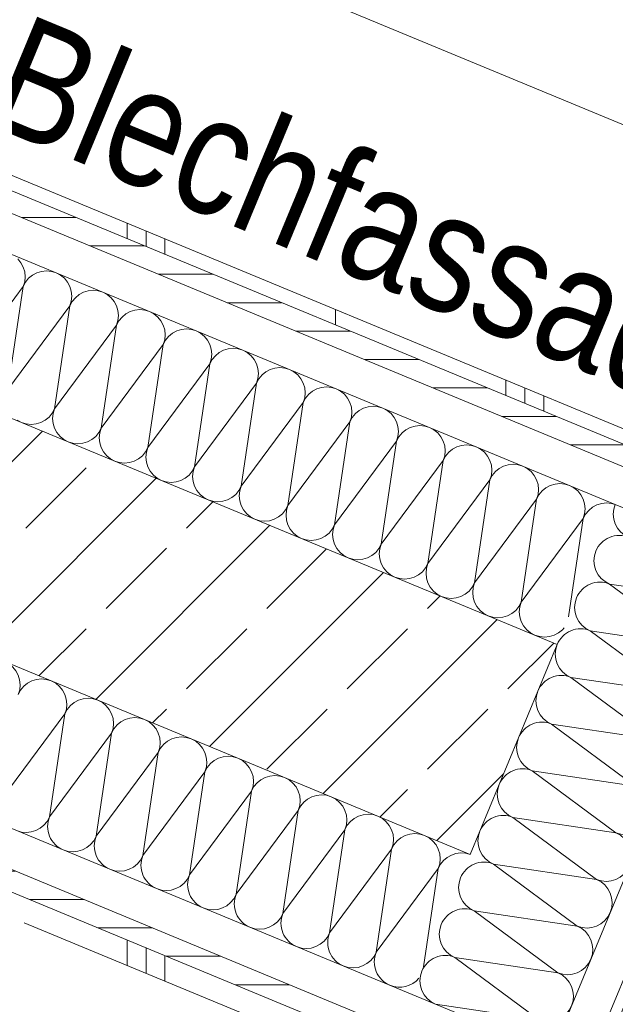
# Model space of a CAD drawing. Header units: metres. Extents: x -89 to 754, y -195 to 69.
# Tile 58 of 256: x 8.267 to 8.896, y -11.661 to -10.621. Entities that reach past the tile are written whole.
import ezdxf

# ---------------------------------------------------------------- set-up
doc = ezdxf.new("R2010")
doc.units = ezdxf.units.M
doc.header["$MEASUREMENT"] = 0
for name, color, linetype in [('10 Fassade', 7, 'Continuous'), ('95 Ausführungsplanung Bemaßung', 7, 'Continuous'), ('Neubau_10 Wand außen', 7, 'Continuous')]:
    doc.layers.add(name, color=color, linetype=linetype)
doc.styles.add('ERSTELLTER_STIL_3', font='ARIALN.TTF')
doc.dimstyles.new('ERSTELLTER_STIL__4', dxfattribs={"dimtxt": 0.15, "dimasz": 0.095143, "dimexe": 0.18, "dimexo": 0.0625, "dimgap": 0, "dimtad": 1, "dimzin": 0, "dimdsep": 46, "dimtxsty": 'ERSTELLTER_STIL_3', "dimblk": 'ARROWHEAD_6', "dimblk1": 'ARROWHEAD_6', "dimblk2": 'ARROWHEAD_6', "dimcen": 0.09, "dimse1": 1, "dimse2": 1, "dimclrd": 7, "dimclre": 7, "dimclrt": 7, "dimazin": 0, "dimtfac": 1, "dimtdec": 4, "dimtmove": 0, "dimatfit": 3, "dimfxl": 1, "dimtolj": 1, "dimtzin": 0, "dimarcsym": 0})
pattern_1 = [(90, (0.02, 0), (-0.4, 0), []), (90, (0, 0), (-0.4, 0), []), (90, (-0.02, 0), (-0.4, 0), []), (90, (0.2, 1), (-0.2, 0), [])]
pattern_2 = [(0, (0, 0), (0, 0.03), [])]

# ---------------------------------------------------------------- blocks, each defined once
blk = doc.blocks.new('*X166')
at = {"layer": 'Neubau_10 Wand außen', "color": 8, "linetype": 'Continuous', "lineweight": 9}
for p, q in [((8.2491, -11.4424), (8.3146, -11.3541)), ((8.2984, -11.4628), (8.3146, -11.3541)), ((8.2984, -11.4628), (8.3638, -11.3745)), ((8.3476, -11.4832), (8.3638, -11.3745)), ((8.3476, -11.4832), (8.4131, -11.3949)), ((8.3969, -11.5037), (8.4131, -11.3949)), ((8.3969, -11.5037), (8.4624, -11.4153)), ((8.4462, -11.5241), (8.4624, -11.4153)), ((8.4462, -11.5241), (8.5116, -11.4357)), ((8.4955, -11.5445), (8.5116, -11.4357)), ((8.4955, -11.5445), (8.5609, -11.4561)), ((8.5447, -11.5649), (8.5609, -11.4561)), ((8.5447, -11.5649), (8.6102, -11.4765)), ((8.594, -11.5853), (8.6102, -11.4765)), ((8.594, -11.5853), (8.6595, -11.497)), ((8.6433, -11.6057), (8.6595, -11.497)), ((8.6433, -11.6057), (8.7087, -11.5174)), ((8.6933, -11.6211), (8.7087, -11.5174))]:
    blk.add_line(p, q, dxfattribs=at)
for centre, start, end in [((8.2406, -11.3235), 337.5, 67.5), ((8.2899, -11.3439), 67.5, 157.5), ((8.2899, -11.3439), 337.5, 67.5), ((8.3392, -11.3643), 67.5, 157.5), ((8.3392, -11.3643), 337.5, 67.5), ((8.3885, -11.3847), 67.5, 157.5), ((8.3885, -11.3847), 337.5, 67.5), ((8.4377, -11.4051), 67.5, 157.5), ((8.4377, -11.4051), 337.5, 67.5), ((8.487, -11.4255), 67.5, 157.5), ((8.487, -11.4255), 337.5, 67.5), ((8.5363, -11.4459), 67.5, 157.5), ((8.5363, -11.4459), 337.5, 67.5), ((8.5856, -11.4663), 67.5, 157.5), ((8.5856, -11.4663), 337.5, 67.5), ((8.2737, -11.4526), 247.5, 337.5), ((8.323, -11.473), 157.5, 247.5), ((8.6348, -11.4867), 67.5, 157.5), ((8.6348, -11.4867), 337.5, 67.5), ((8.323, -11.473), 247.5, 337.5), ((8.3723, -11.4935), 157.5, 247.5), ((8.6841, -11.5072), 67.5, 157.5), ((8.6841, -11.5072), 337.5, 67.5), ((8.3723, -11.4935), 247.5, 337.5), ((8.4216, -11.5139), 157.5, 247.5), ((8.7334, -11.5276), 70.1688, 157.5), ((8.4216, -11.5139), 247.5, 337.5), ((8.4708, -11.5343), 157.5, 247.5), ((8.4708, -11.5343), 247.5, 337.5), ((8.5201, -11.5547), 157.5, 247.5), ((8.5201, -11.5547), 247.5, 337.5), ((8.5694, -11.5751), 157.5, 247.5), ((8.5694, -11.5751), 247.5, 337.5), ((8.6187, -11.5955), 157.5, 247.5), ((8.6187, -11.5955), 247.5, 337.5), ((8.6679, -11.6159), 157.5, 247.5), ((8.6679, -11.6159), 247.5, 319.9468)]:
    blk.add_arc(centre, 0.0267, start, end, dxfattribs=at)
blk = doc.blocks.new('*X167')
at = {"layer": 'Neubau_10 Wand außen', "color": 8, "linetype": 'Continuous', "lineweight": 9}
for p, q in [((8.2681, -10.8779), (8.2648, -10.8738)), ((8.2705, -10.8825), (8.2681, -10.8779)), ((8.2721, -10.8875), (8.2705, -10.8825)), ((8.2726, -10.8927), (8.2721, -10.8875)), ((8.2721, -10.8979), (8.2726, -10.8927)), ((8.2804, -10.8909), (8.2763, -10.8942)), ((8.285, -10.8885), (8.2804, -10.8909)), ((8.29, -10.8869), (8.285, -10.8885)), ((8.2952, -10.8864), (8.29, -10.8869)), ((8.3004, -10.8869), (8.2952, -10.8864)), ((8.3054, -10.8885), (8.3004, -10.8869)), ((8.31, -10.8909), (8.3054, -10.8885)), ((8.314, -10.8942), (8.31, -10.8909)), ((8.2051, -10.9912), (8.2705, -10.9029)), ((8.2544, -11.0116), (8.2705, -10.9029)), ((8.2705, -10.9029), (8.2721, -10.8979)), ((8.273, -10.8983), (8.2705, -10.9029)), ((8.2763, -10.8942), (8.273, -10.8983)), ((8.3173, -10.8983), (8.314, -10.8942)), ((8.3198, -10.9029), (8.3173, -10.8983)), ((8.3213, -10.9079), (8.3198, -10.9029)), ((8.3218, -10.9131), (8.3213, -10.9079)), ((8.3213, -10.9183), (8.3218, -10.9131)), ((8.3256, -10.9147), (8.3223, -10.9187)), ((8.3296, -10.9113), (8.3256, -10.9147)), ((8.3342, -10.9089), (8.3296, -10.9113)), ((8.3392, -10.9074), (8.3342, -10.9089)), ((8.3444, -10.9068), (8.3392, -10.9074)), ((8.3496, -10.9074), (8.3444, -10.9068)), ((8.3546, -10.9089), (8.3496, -10.9074)), ((8.3593, -10.9113), (8.3546, -10.9089)), ((8.3633, -10.9147), (8.3593, -10.9113)), ((8.3666, -10.9187), (8.3633, -10.9147)), ((8.2544, -11.0116), (8.3198, -10.9233)), ((8.3036, -11.0321), (8.3198, -10.9233)), ((8.3198, -10.9233), (8.3213, -10.9183)), ((8.3223, -10.9187), (8.3198, -10.9233)), ((8.3691, -10.9233), (8.3666, -10.9187)), ((8.3706, -10.9283), (8.3691, -10.9233)), ((8.3711, -10.9335), (8.3706, -10.9283)), ((8.3706, -10.9387), (8.3711, -10.9335)), ((8.3749, -10.9351), (8.3715, -10.9391)), ((8.3789, -10.9317), (8.3749, -10.9351)), ((8.3835, -10.9293), (8.3789, -10.9317)), ((8.3885, -10.9278), (8.3835, -10.9293)), ((8.3937, -10.9273), (8.3885, -10.9278)), ((8.3989, -10.9278), (8.3937, -10.9273)), ((8.4039, -10.9293), (8.3989, -10.9278)), ((8.4085, -10.9317), (8.4039, -10.9293)), ((8.4126, -10.9351), (8.4085, -10.9317)), ((8.4159, -10.9391), (8.4126, -10.9351)), ((8.3036, -11.0321), (8.3691, -10.9437)), ((8.3529, -11.0525), (8.3691, -10.9437)), ((8.3691, -10.9437), (8.3706, -10.9387)), ((8.3715, -10.9391), (8.3691, -10.9437)), ((8.4184, -10.9437), (8.4159, -10.9391)), ((8.4199, -10.9487), (8.4184, -10.9437)), ((8.4204, -10.9539), (8.4199, -10.9487)), ((8.4199, -10.9591), (8.4204, -10.9539)), ((8.4241, -10.9555), (8.4208, -10.9595)), ((8.4282, -10.9522), (8.4241, -10.9555)), ((8.4328, -10.9497), (8.4282, -10.9522)), ((8.4378, -10.9482), (8.4328, -10.9497)), ((8.443, -10.9477), (8.4378, -10.9482)), ((8.4482, -10.9482), (8.443, -10.9477)), ((8.4532, -10.9497), (8.4482, -10.9482)), ((8.4578, -10.9522), (8.4532, -10.9497)), ((8.4618, -10.9555), (8.4578, -10.9522)), ((8.4652, -10.9595), (8.4618, -10.9555)), ((8.3529, -11.0525), (8.4184, -10.9641)), ((8.4022, -11.0729), (8.4184, -10.9641)), ((8.4184, -10.9641), (8.4199, -10.9591)), ((8.4208, -10.9595), (8.4184, -10.9641)), ((8.4676, -10.9641), (8.4652, -10.9595)), ((8.4691, -10.9691), (8.4676, -10.9641)), ((8.4697, -10.9743), (8.4691, -10.9691)), ((8.4691, -10.9795), (8.4697, -10.9743)), ((8.4734, -10.9759), (8.4701, -10.9799)), ((8.4774, -10.9726), (8.4734, -10.9759)), ((8.4821, -10.9701), (8.4774, -10.9726)), ((8.4871, -10.9686), (8.4821, -10.9701)), ((8.4923, -10.9681), (8.4871, -10.9686)), ((8.4975, -10.9686), (8.4923, -10.9681)), ((8.5025, -10.9701), (8.4975, -10.9686)), ((8.5071, -10.9726), (8.5025, -10.9701)), ((8.5111, -10.9759), (8.5071, -10.9726)), ((8.5144, -10.9799), (8.5111, -10.9759)), ((8.4022, -11.0729), (8.4676, -10.9845)), ((8.4514, -11.0933), (8.4676, -10.9845)), ((8.4676, -10.9845), (8.4691, -10.9795)), ((8.4701, -10.9799), (8.4676, -10.9845)), ((8.5169, -10.9845), (8.5144, -10.9799)), ((8.5184, -10.9895), (8.5169, -10.9845)), ((8.5189, -10.9947), (8.5184, -10.9895)), ((8.5184, -10.9999), (8.5189, -10.9947)), ((8.5227, -10.9963), (8.5194, -11.0003)), ((8.5267, -10.993), (8.5227, -10.9963)), ((8.5313, -10.9905), (8.5267, -10.993)), ((8.5363, -10.989), (8.5313, -10.9905)), ((8.5415, -10.9885), (8.5363, -10.989)), ((8.5467, -10.989), (8.5415, -10.9885)), ((8.5517, -10.9905), (8.5467, -10.989)), ((8.5564, -10.993), (8.5517, -10.9905)), ((8.5604, -10.9963), (8.5564, -10.993)), ((8.5637, -11.0003), (8.5604, -10.9963)), ((8.4514, -11.0933), (8.5169, -11.0049)), ((8.5007, -11.1137), (8.5169, -11.0049)), ((8.5169, -11.0049), (8.5184, -10.9999)), ((8.5194, -11.0003), (8.5169, -11.0049)), ((8.5662, -11.0049), (8.5637, -11.0003)), ((8.5677, -11.0099), (8.5662, -11.0049)), ((8.5682, -11.0151), (8.5677, -11.0099)), ((8.5677, -11.0203), (8.5682, -11.0151)), ((8.572, -11.0167), (8.5686, -11.0207)), ((8.576, -11.0134), (8.572, -11.0167)), ((8.5806, -11.0109), (8.576, -11.0134)), ((8.5856, -11.0094), (8.5806, -11.0109)), ((8.5908, -11.0089), (8.5856, -11.0094)), ((8.596, -11.0094), (8.5908, -11.0089)), ((8.601, -11.0109), (8.596, -11.0094)), ((8.6056, -11.0134), (8.601, -11.0109)), ((8.6097, -11.0167), (8.6056, -11.0134)), ((8.613, -11.0207), (8.6097, -11.0167)), ((8.5007, -11.1137), (8.5662, -11.0254)), ((8.55, -11.1341), (8.5662, -11.0254)), ((8.5662, -11.0254), (8.5677, -11.0203)), ((8.5686, -11.0207), (8.5662, -11.0254)), ((8.6154, -11.0254), (8.613, -11.0207)), ((8.617, -11.0304), (8.6154, -11.0254)), ((8.2978, -11.0407), (8.3012, -11.0367)), ((8.3012, -11.0367), (8.3036, -11.0321)), ((8.3021, -11.0371), (8.3016, -11.0423)), ((8.3036, -11.0321), (8.3021, -11.0371)), ((8.6175, -11.0356), (8.617, -11.0304)), ((8.617, -11.0408), (8.6175, -11.0356)), ((8.6212, -11.0371), (8.6179, -11.0412)), ((8.6253, -11.0338), (8.6212, -11.0371)), ((8.6299, -11.0313), (8.6253, -11.0338)), ((8.6349, -11.0298), (8.6299, -11.0313)), ((8.6401, -11.0293), (8.6349, -11.0298)), ((8.6453, -11.0298), (8.6401, -11.0293)), ((8.6503, -11.0313), (8.6453, -11.0298)), ((8.6549, -11.0338), (8.6503, -11.0313)), ((8.6589, -11.0371), (8.6549, -11.0338)), ((8.6623, -11.0412), (8.6589, -11.0371)), ((8.2642, -11.044), (8.2688, -11.0465)), ((8.2688, -11.0465), (8.2738, -11.048)), ((8.2738, -11.048), (8.279, -11.0485)), ((8.279, -11.0485), (8.2842, -11.048)), ((8.2842, -11.048), (8.2892, -11.0465)), ((8.2892, -11.0465), (8.2938, -11.044)), ((8.2938, -11.044), (8.2978, -11.0407)), ((8.3016, -11.0423), (8.3021, -11.0475)), ((8.3021, -11.0475), (8.3036, -11.0525)), ((8.55, -11.1341), (8.6154, -11.0458)), ((8.5993, -11.1545), (8.6154, -11.0458)), ((8.6154, -11.0458), (8.617, -11.0408)), ((8.6179, -11.0412), (8.6154, -11.0458)), ((8.6647, -11.0458), (8.6623, -11.0412)), ((8.6662, -11.0508), (8.6647, -11.0458)), ((8.6894, -11.0497), (8.6842, -11.0502)), ((8.6946, -11.0502), (8.6894, -11.0497)), ((8.3036, -11.0525), (8.3061, -11.0571)), ((8.3061, -11.0571), (8.3094, -11.0611)), ((8.3471, -11.0611), (8.3504, -11.0571)), ((8.3504, -11.0571), (8.3529, -11.0525)), ((8.3514, -11.0575), (8.3509, -11.0627)), ((8.3529, -11.0525), (8.3514, -11.0575)), ((8.6668, -11.056), (8.6662, -11.0508)), ((8.6662, -11.0612), (8.6668, -11.056)), ((8.6705, -11.0575), (8.6672, -11.0616)), ((8.6745, -11.0542), (8.6705, -11.0575)), ((8.6792, -11.0517), (8.6745, -11.0542)), ((8.6842, -11.0502), (8.6792, -11.0517)), ((8.6996, -11.0517), (8.6946, -11.0502)), ((8.7042, -11.0542), (8.6996, -11.0517)), ((8.7082, -11.0575), (8.7042, -11.0542)), ((8.7115, -11.0616), (8.7082, -11.0575)), ((8.3094, -11.0611), (8.3134, -11.0644)), ((8.3134, -11.0644), (8.3181, -11.0669)), ((8.3181, -11.0669), (8.3231, -11.0684)), ((8.3231, -11.0684), (8.3283, -11.0689)), ((8.3283, -11.0689), (8.3335, -11.0684)), ((8.3335, -11.0684), (8.3385, -11.0669)), ((8.3385, -11.0669), (8.3431, -11.0644)), ((8.3431, -11.0644), (8.3471, -11.0611)), ((8.3509, -11.0627), (8.3514, -11.0679)), ((8.3514, -11.0679), (8.3529, -11.0729)), ((8.5993, -11.1545), (8.6647, -11.0662)), ((8.6485, -11.1749), (8.6647, -11.0662)), ((8.6647, -11.0662), (8.6662, -11.0612)), ((8.6672, -11.0616), (8.6647, -11.0662)), ((8.714, -11.0662), (8.7115, -11.0616)), ((8.7155, -11.0712), (8.714, -11.0662)), ((8.7334, -11.0706), (8.7284, -11.0721)), ((8.7386, -11.0701), (8.7334, -11.0706)), ((8.7438, -11.0706), (8.7386, -11.0701)), ((8.7488, -11.0721), (8.7438, -11.0706)), ((8.3529, -11.0729), (8.3554, -11.0775)), ((8.3554, -11.0775), (8.3587, -11.0815)), ((8.3964, -11.0815), (8.3997, -11.0775)), ((8.3997, -11.0775), (8.4022, -11.0729)), ((8.4007, -11.0779), (8.4001, -11.0831)), ((8.4022, -11.0729), (8.4007, -11.0779)), ((8.716, -11.0764), (8.7155, -11.0712)), ((8.7155, -11.0816), (8.716, -11.0764)), ((8.7198, -11.0779), (8.7165, -11.082)), ((8.7238, -11.0746), (8.7198, -11.0779)), ((8.7284, -11.0721), (8.7238, -11.0746)), ((8.7534, -11.0746), (8.7488, -11.0721)), ((8.7575, -11.0779), (8.7534, -11.0746)), ((8.7608, -11.082), (8.7575, -11.0779)), ((8.3587, -11.0815), (8.3627, -11.0848)), ((8.3627, -11.0848), (8.3673, -11.0873)), ((8.3673, -11.0873), (8.3723, -11.0888)), ((8.3723, -11.0888), (8.3775, -11.0893)), ((8.3775, -11.0893), (8.3827, -11.0888)), ((8.3827, -11.0888), (8.3877, -11.0873)), ((8.3877, -11.0873), (8.3924, -11.0848)), ((8.3924, -11.0848), (8.3964, -11.0815)), ((8.4001, -11.0831), (8.4007, -11.0883)), ((8.4007, -11.0883), (8.4022, -11.0933)), ((8.6485, -11.1749), (8.714, -11.0866)), ((8.6978, -11.1953), (8.714, -11.0866)), ((8.714, -11.0866), (8.7155, -11.0816)), ((8.7165, -11.082), (8.714, -11.0866)), ((8.7633, -11.0866), (8.7608, -11.082)), ((8.7648, -11.0916), (8.7633, -11.0866)), ((8.7653, -11.0968), (8.7648, -11.0916)), ((8.7827, -11.091), (8.7777, -11.0926)), ((8.7879, -11.0905), (8.7827, -11.091)), ((8.7931, -11.091), (8.7879, -11.0905)), ((8.7981, -11.0926), (8.7931, -11.091)), ((8.4022, -11.0933), (8.4046, -11.0979)), ((8.4046, -11.0979), (8.408, -11.1019)), ((8.408, -11.1019), (8.412, -11.1053)), ((8.4416, -11.1053), (8.4457, -11.1019)), ((8.4457, -11.1019), (8.449, -11.0979)), ((8.449, -11.0979), (8.4514, -11.0933)), ((8.4499, -11.0983), (8.4494, -11.1035)), ((8.4514, -11.0933), (8.4499, -11.0983)), ((8.7633, -11.107), (8.7648, -11.102)), ((8.7648, -11.102), (8.7653, -11.0968)), ((8.7691, -11.0983), (8.7657, -11.1024)), ((8.7731, -11.095), (8.7691, -11.0983)), ((8.7777, -11.0926), (8.7731, -11.095)), ((8.8027, -11.095), (8.7981, -11.0926)), ((8.8068, -11.0983), (8.8027, -11.095)), ((8.8101, -11.1024), (8.8068, -11.0983)), ((8.412, -11.1053), (8.4166, -11.1077)), ((8.4166, -11.1077), (8.4216, -11.1092)), ((8.4216, -11.1092), (8.4268, -11.1097)), ((8.4268, -11.1097), (8.432, -11.1092)), ((8.432, -11.1092), (8.437, -11.1077)), ((8.437, -11.1077), (8.4416, -11.1053)), ((8.4494, -11.1035), (8.4499, -11.1087)), ((8.4499, -11.1087), (8.4514, -11.1137)), ((8.6978, -11.1953), (8.7633, -11.107)), ((8.7471, -11.2157), (8.7633, -11.107)), ((8.7657, -11.1024), (8.7633, -11.107)), ((8.8125, -11.107), (8.8101, -11.1024)), ((8.8141, -11.112), (8.8125, -11.107)), ((8.8146, -11.1172), (8.8141, -11.112)), ((8.832, -11.1115), (8.827, -11.113)), ((8.8372, -11.1109), (8.832, -11.1115)), ((8.8424, -11.1115), (8.8372, -11.1109)), ((8.8474, -11.113), (8.8424, -11.1115)), ((8.4514, -11.1137), (8.4539, -11.1183)), ((8.4539, -11.1183), (8.4572, -11.1223)), ((8.4572, -11.1223), (8.4613, -11.1257)), ((8.4909, -11.1257), (8.4949, -11.1223)), ((8.4949, -11.1223), (8.4983, -11.1183)), ((8.4983, -11.1183), (8.5007, -11.1137)), ((8.4992, -11.1187), (8.4987, -11.1239)), ((8.5007, -11.1137), (8.4992, -11.1187)), ((8.8125, -11.1274), (8.8141, -11.1224)), ((8.815, -11.1228), (8.8125, -11.1274)), ((8.8141, -11.1224), (8.8146, -11.1172)), ((8.8183, -11.1187), (8.815, -11.1228)), ((8.8224, -11.1154), (8.8183, -11.1187)), ((8.827, -11.113), (8.8224, -11.1154)), ((8.852, -11.1154), (8.8474, -11.113)), ((8.856, -11.1187), (8.852, -11.1154)), ((8.8594, -11.1228), (8.856, -11.1187)), ((8.8618, -11.1274), (8.8594, -11.1228)), ((8.4613, -11.1257), (8.4659, -11.1281)), ((8.4659, -11.1281), (8.4709, -11.1296)), ((8.4709, -11.1296), (8.4761, -11.1302)), ((8.4761, -11.1302), (8.4813, -11.1296)), ((8.4813, -11.1296), (8.4863, -11.1281)), ((8.4863, -11.1281), (8.4909, -11.1257)), ((8.4987, -11.1239), (8.4992, -11.1291)), ((8.4992, -11.1291), (8.5007, -11.1341)), ((8.7471, -11.2157), (8.8125, -11.1274)), ((8.7964, -11.2362), (8.8125, -11.1274)), ((8.8633, -11.1324), (8.8618, -11.1274)), ((8.8638, -11.1376), (8.8633, -11.1324)), ((8.8813, -11.1319), (8.8762, -11.1334)), ((8.8865, -11.1313), (8.8813, -11.1319)), ((8.8917, -11.1319), (8.8865, -11.1313)), ((8.8955, -11.133), (8.8917, -11.1319)), ((8.5007, -11.1341), (8.5032, -11.1387)), ((8.5032, -11.1387), (8.5065, -11.1428)), ((8.5065, -11.1428), (8.5105, -11.1461)), ((8.5402, -11.1461), (8.5442, -11.1428)), ((8.5442, -11.1428), (8.5475, -11.1387)), ((8.5475, -11.1387), (8.55, -11.1341)), ((8.5485, -11.1391), (8.548, -11.1443)), ((8.55, -11.1341), (8.5485, -11.1391)), ((8.8618, -11.1478), (8.8633, -11.1428)), ((8.8643, -11.1432), (8.8618, -11.1478)), ((8.8633, -11.1428), (8.8638, -11.1376)), ((8.8676, -11.1392), (8.8643, -11.1432)), ((8.8716, -11.1358), (8.8676, -11.1392)), ((8.8762, -11.1334), (8.8716, -11.1358)), ((8.5105, -11.1461), (8.5152, -11.1485)), ((8.5152, -11.1485), (8.5202, -11.1501)), ((8.5202, -11.1501), (8.5254, -11.1506)), ((8.5254, -11.1506), (8.5306, -11.1501)), ((8.5306, -11.1501), (8.5356, -11.1485)), ((8.5356, -11.1485), (8.5402, -11.1461)), ((8.548, -11.1443), (8.5485, -11.1495)), ((8.5485, -11.1495), (8.55, -11.1545)), ((8.7964, -11.2362), (8.8618, -11.1478)), ((8.8464, -11.2515), (8.8618, -11.1478)), ((8.55, -11.1545), (8.5525, -11.1591)), ((8.5525, -11.1591), (8.5558, -11.1632)), ((8.5558, -11.1632), (8.5598, -11.1665)), ((8.5894, -11.1665), (8.5935, -11.1632)), ((8.5935, -11.1632), (8.5968, -11.1591)), ((8.5968, -11.1591), (8.5993, -11.1545)), ((8.5977, -11.1595), (8.5972, -11.1647)), ((8.5993, -11.1545), (8.5977, -11.1595)), ((8.5598, -11.1665), (8.5644, -11.1689)), ((8.5644, -11.1689), (8.5694, -11.1705)), ((8.5694, -11.1705), (8.5746, -11.171)), ((8.5746, -11.171), (8.5798, -11.1705)), ((8.5798, -11.1705), (8.5848, -11.1689)), ((8.5848, -11.1689), (8.5894, -11.1665)), ((8.5972, -11.1647), (8.5977, -11.1699)), ((8.5977, -11.1699), (8.5993, -11.1749)), ((8.5993, -11.1749), (8.6017, -11.1795)), ((8.6017, -11.1795), (8.605, -11.1836)), ((8.605, -11.1836), (8.6091, -11.1869)), ((8.6387, -11.1869), (8.6428, -11.1836)), ((8.6428, -11.1836), (8.6461, -11.1795)), ((8.6461, -11.1795), (8.6485, -11.1749)), ((8.647, -11.1799), (8.6465, -11.1851)), ((8.6465, -11.1851), (8.647, -11.1903)), ((8.6485, -11.1749), (8.647, -11.1799)), ((8.6091, -11.1869), (8.6137, -11.1894)), ((8.6137, -11.1894), (8.6187, -11.1909)), ((8.6187, -11.1909), (8.6239, -11.1914)), ((8.6239, -11.1914), (8.6291, -11.1909)), ((8.6291, -11.1909), (8.6341, -11.1894)), ((8.6341, -11.1894), (8.6387, -11.1869)), ((8.647, -11.1903), (8.6485, -11.1953)), ((8.6485, -11.1953), (8.651, -11.1999)), ((8.6953, -11.1999), (8.6978, -11.1953)), ((8.6978, -11.1953), (8.6963, -11.2003)), ((8.651, -11.1999), (8.6543, -11.204)), ((8.6543, -11.204), (8.6584, -11.2073)), ((8.688, -11.2073), (8.692, -11.204)), ((8.692, -11.204), (8.6953, -11.1999)), ((8.6963, -11.2003), (8.6958, -11.2055)), ((8.6958, -11.2055), (8.6963, -11.2107)), ((8.6584, -11.2073), (8.663, -11.2098)), ((8.663, -11.2098), (8.668, -11.2113)), ((8.668, -11.2113), (8.6732, -11.2118)), ((8.6732, -11.2118), (8.6784, -11.2113)), ((8.6784, -11.2113), (8.6834, -11.2098)), ((8.6834, -11.2098), (8.688, -11.2073)), ((8.6963, -11.2107), (8.6978, -11.2157)), ((8.6978, -11.2157), (8.7003, -11.2204)), ((8.7446, -11.2204), (8.7471, -11.2157)), ((8.7471, -11.2157), (8.7456, -11.2207)), ((8.7003, -11.2204), (8.7036, -11.2244)), ((8.7036, -11.2244), (8.7076, -11.2277)), ((8.7373, -11.2277), (8.7413, -11.2244)), ((8.7413, -11.2244), (8.7446, -11.2204)), ((8.7456, -11.2207), (8.7451, -11.2259)), ((8.7451, -11.2259), (8.7456, -11.2312)), ((8.7076, -11.2277), (8.7122, -11.2302)), ((8.7122, -11.2302), (8.7172, -11.2317)), ((8.7172, -11.2317), (8.7224, -11.2322)), ((8.7224, -11.2322), (8.7277, -11.2317)), ((8.7277, -11.2317), (8.7327, -11.2302)), ((8.7327, -11.2302), (8.7373, -11.2277)), ((8.7456, -11.2312), (8.7471, -11.2362)), ((8.7471, -11.2362), (8.7496, -11.2408)), ((8.7939, -11.2408), (8.7964, -11.2362)), ((8.7964, -11.2362), (8.7948, -11.2412)), ((8.7496, -11.2408), (8.7529, -11.2448)), ((8.7529, -11.2448), (8.7569, -11.2481)), ((8.7865, -11.2481), (8.7906, -11.2448)), ((8.7906, -11.2448), (8.7939, -11.2408)), ((8.7948, -11.2412), (8.7943, -11.2464)), ((8.7943, -11.2464), (8.7948, -11.2516)), ((8.7569, -11.2481), (8.7615, -11.2506)), ((8.7615, -11.2506), (8.7665, -11.2521)), ((8.7665, -11.2521), (8.7717, -11.2526)), ((8.7717, -11.2526), (8.7769, -11.2521)), ((8.7769, -11.2521), (8.7819, -11.2506)), ((8.7819, -11.2506), (8.7865, -11.2481)), ((8.7948, -11.2516), (8.7964, -11.2566)), ((8.7964, -11.2566), (8.7988, -11.2612)), ((8.7988, -11.2612), (8.8021, -11.2652)), ((8.8021, -11.2652), (8.8062, -11.2685)), ((8.8358, -11.2685), (8.8399, -11.2652)), ((8.8399, -11.2652), (8.8416, -11.2631)), ((8.8062, -11.2685), (8.8108, -11.271)), ((8.8108, -11.271), (8.8158, -11.2725)), ((8.8158, -11.2725), (8.821, -11.273)), ((8.821, -11.273), (8.8262, -11.2725)), ((8.8262, -11.2725), (8.8312, -11.271)), ((8.8312, -11.271), (8.8358, -11.2685))]:
    blk.add_line(p, q, dxfattribs=at)
blk = doc.blocks.new('*X169')
at = {"layer": 'Neubau_10 Wand außen', "color": 8, "linetype": 'Continuous', "lineweight": 9}
for p, q in [((0.077, -0.1137), (0.1037, -0.2203)), ((0.1303, -0.1137), (0.1037, -0.2203)), ((0.1303, -0.1137), (0.157, -0.2203)), ((0.1837, -0.1137), (0.157, -0.2203)), ((0.1837, -0.1137), (0.2103, -0.2203)), ((0.237, -0.1137), (0.2103, -0.2203)), ((0.237, -0.1137), (0.2637, -0.2203)), ((0.2903, -0.1137), (0.2637, -0.2203)), ((0.2903, -0.1137), (0.317, -0.2203)), ((0.3437, -0.1137), (0.317, -0.2203)), ((0.3437, -0.1137), (0.3703, -0.2203)), ((0.397, -0.1137), (0.3703, -0.2203)), ((0.397, -0.1137), (0.4237, -0.2203)), ((0.4503, -0.1137), (0.4237, -0.2203)), ((0.4503, -0.1137), (0.477, -0.2203)), ((0.5037, -0.1137), (0.477, -0.2203)), ((0.5037, -0.1137), (0.5303, -0.2203)), ((0.557, -0.1137), (0.5303, -0.2203)), ((0.557, -0.1137), (0.5837, -0.2203)), ((0.6103, -0.1137), (0.5837, -0.2203)), ((0.6103, -0.1137), (0.637, -0.2203))]:
    blk.add_line(p, q, dxfattribs=at)
for centre, start, end in [((0.1037, -0.1137), 90, 180), ((0.1037, -0.1137), 0, 90), ((0.157, -0.1137), 90, 180), ((0.157, -0.1137), 0, 90), ((0.2103, -0.1137), 90, 180), ((0.2103, -0.1137), 0, 90), ((0.2637, -0.1137), 90, 180), ((0.2637, -0.1137), 0, 90), ((0.317, -0.1137), 90, 180), ((0.317, -0.1137), 0, 90), ((0.3703, -0.1137), 90, 180), ((0.3703, -0.1137), 0, 90), ((0.4237, -0.1137), 90, 180), ((0.4237, -0.1137), 0, 90), ((0.477, -0.1137), 90, 180), ((0.477, -0.1137), 0, 90), ((0.5303, -0.1137), 90, 180), ((0.5303, -0.1137), 0, 90), ((0.5837, -0.1137), 90, 180), ((0.5837, -0.1137), 0, 90), ((0.637, -0.1137), 90, 180), ((0.077, -0.2203), 270, 0), ((0.1303, -0.2203), 180, 270), ((0.1303, -0.2203), 270, 0), ((0.1837, -0.2203), 180, 270), ((0.1837, -0.2203), 270, 0), ((0.237, -0.2203), 180, 270), ((0.237, -0.2203), 270, 0), ((0.2903, -0.2203), 180, 270), ((0.2903, -0.2203), 270, 0), ((0.3437, -0.2203), 180, 270), ((0.3437, -0.2203), 270, 0), ((0.397, -0.2203), 180, 270), ((0.397, -0.2203), 270, 0), ((0.4503, -0.2203), 180, 270), ((0.4503, -0.2203), 270, 0), ((0.5037, -0.2203), 180, 270), ((0.5037, -0.2203), 270, 0), ((0.557, -0.2203), 180, 270), ((0.557, -0.2203), 270, 0), ((0.6103, -0.2203), 180, 270), ((0.6103, -0.2203), 270, 0)]:
    blk.add_arc(centre, 0.0267, start, end, dxfattribs=at)
blk = doc.blocks.new('Wandabschluss 02 27_2')
at = {"layer": 'Neubau_10 Wand außen', "linetype": 'Continuous', "lineweight": 0, "true_color": 0x000000}
h = blk.add_hatch(dxfattribs=at)
h.set_pattern_fill('Metall_Zinkblech_0001', color=18, style=0, pattern_type=2)
h.set_pattern_definition(pattern_1)
h.paths.add_polyline_path([(0.015, -0.025), (0.724, -0.025), (0.724, 0), (0.015, 0)])
h = blk.add_hatch(dxfattribs=at)
h.set_pattern_fill('Holzwerkstoff_Sperrholz__D2', color=18, style=0, pattern_type=2)
h.set_pattern_definition(pattern_2)
h.paths.add_polyline_path([(0.037, -0.047), (0.699, -0.047), (0.699, -0.025), (0.037, -0.025)])
at = {"layer": 'Neubau_10 Wand außen', "color": 7, "linetype": 'Continuous', "lineweight": 13}
for p, q in [((0.724, 0), (0.015, 0)), ((0.724, 0), (0.724, -0.025)), ((0.037, -0.025), (0.015, -0.025)), ((0.699, -0.025), (0.037, -0.025)), ((0.699, -0.025), (0.699, -0.047)), ((0.077, -0.047), (0.037, -0.047)), ((0.677, -0.047), (0.077, -0.047)), ((0.677, -0.047), (0.677, -0.087)), ((0.637, -0.087), (0.077, -0.087)), ((0.077, -0.087), (0.077, -0.247)), ((0.637, -0.087), (0.637, -0.247)), ((0.237, -0.247), (0.477, -0.247))]:
    blk.add_line(p, q, dxfattribs=at)
blk.add_blockref('*X169', (0, 0), dxfattribs=at)
blk = doc.blocks.new('*D698')
at = {"layer": '95 Ausführungsplanung Bemaßung', "color": 7, "linetype": 'Continuous', "lineweight": 9}
for p, q in [((-8.1158, -6.9947), (-8.0439, -6.8212)), ((-8.1492, -6.8792), (-8.0798, -6.908)), ((-8.0144, -6.8809), (-8.1453, -6.9351)), ((-8.0798, -6.908), (8.1315, -13.6229)), ((8.0955, -13.7097), (8.1674, -13.5362)), ((8.066, -13.65), (8.1969, -13.5958)), ((8.1315, -13.6229), (8.2009, -13.6517))]:
    blk.add_line(p, q, dxfattribs=at)
at = {"layer": '95 Ausführungsplanung Bemaßung', "color": 7, "lineweight": 9, "insert": (-0.2063, -10.1746), "char_height": 0.15, "attachment_point": 7, "rotation": 337.5, "style": 'ERSTELLTER_STIL_3'}
blk.add_mtext('\\A1;{\\pql;\\fArial Narrow|b0|i0|c0|p0;\\W1.000000;17,54\\fArial Narrow|b0|i0|c0|p0;\\W1.000000;\\A1{\\H.66x;\\S5^  ;}}', dxfattribs=at)
blk = doc.blocks.new('ARROWHEAD_6')
at = {"color": 0, "linetype": 'Continuous', "lineweight": 0}
for p, q in [((-0.5, -0.5), (0.5, 0.5)), ((0, 0), (-1, 0))]:
    blk.add_line(p, q, dxfattribs=at)
blk = doc.blocks.new('*D716')
at = {"layer": '95 Ausführungsplanung Bemaßung', "color": 7, "linetype": 'Continuous', "lineweight": 9}
for p, q in [((5.3565, -11.6076), (6.2896, -11.9941)), ((6.2537, -12.0808), (6.3255, -11.9073)), ((6.355, -11.967), (6.2242, -12.0212)), ((6.2896, -11.9941), (8.4376, -12.8838)), ((8.4017, -12.9706), (8.4735, -12.7971)), ((8.3722, -12.9109), (8.503, -12.8567)), ((8.4376, -12.8838), (8.507, -12.9126))]:
    blk.add_line(p, q, dxfattribs=at)
at = {"layer": '95 Ausführungsplanung Bemaßung', "color": 7, "lineweight": 9, "insert": (7.1761, -12.3666), "char_height": 0.15, "attachment_point": 7, "rotation": 337.5, "style": 'ERSTELLTER_STIL_3'}
blk.add_mtext('\\A1;{\\pql;\\fArial Narrow|b0|i0|c0|p0;\\W1.000000;2,32\\fArial Narrow|b0|i0|c0|p0;\\W1.000000;\\A1{\\H.66x;\\S5^  ;}}', dxfattribs=at)
blk = doc.blocks.new('*D718')
at = {"layer": '95 Ausführungsplanung Bemaßung', "color": 7, "linetype": 'Continuous', "lineweight": 9}
for p, q in [((-7.9268, -6.5384), (-7.6986, -6.6329)), ((-7.7345, -6.7197), (-7.6626, -6.5462)), ((-7.6331, -6.6058), (-7.764, -6.66)), ((-7.6986, -6.6329), (8.0563, -13.1588)), ((8.1218, -13.1317), (7.9909, -13.1859))]:
    blk.add_line(p, q, dxfattribs=at)
at = {"layer": '95 Ausführungsplanung Bemaßung', "color": 7, "lineweight": 9, "char_height": 0.15, "attachment_point": 7, "rotation": 337.5, "style": 'ERSTELLTER_STIL_3'}
for s, insert in [('\\A1;{\\pql;\\fArial Narrow|b0|i0|c0|p0;\\W1.000000;17,05\\fArial Narrow|b0|i0|c0|p0;\\W1.000000;\\A1{\\H.66x;\\S5^  ;}}', (-0.0532, -9.8051)), ('\\A1;{\\pql;\\fArial Narrow|b0|i0|c0|p0;\\W1.000000;24\\fArial Narrow|b0|i0|c0|p0;\\W1.000000;\\A1{\\H.66x;\\S5^  ;}}', (7.7817, -13.0198))]:
    blk.add_mtext(s, dxfattribs=dict(at, insert=insert))
blk = doc.blocks.new('*D719')
at = {"layer": '95 Ausführungsplanung Bemaßung', "color": 7, "linetype": 'Continuous', "lineweight": 9}
for p, q in [((-7.6986, -6.6329), (8.0563, -13.1588)), ((8.0204, -13.2456), (8.0923, -13.0721)), ((8.1218, -13.1317), (7.9909, -13.1859)), ((8.0563, -13.1588), (8.2845, -13.2534)), ((8.2486, -13.3401), (8.3205, -13.1666)), ((8.2191, -13.2805), (8.35, -13.2263)), ((8.2845, -13.2534), (8.3539, -13.2821))]:
    blk.add_line(p, q, dxfattribs=at)
blk = doc.blocks.new('*D720')
at = {"layer": '95 Ausführungsplanung Bemaßung', "color": 7, "linetype": 'Continuous', "lineweight": 9}
for p, q in [((14.9035, -2.1135), (14.9323, -2.0441)), ((14.9306, -2.1789), (14.8764, -2.0481)), ((14.9903, -2.1494), (14.8168, -2.0776)), ((10.5872, -12.5339), (14.9035, -2.1135)), ((10.5601, -12.4685), (10.6143, -12.5994)), ((10.674, -12.5699), (10.5005, -12.498)), ((10.5585, -12.6033), (10.5872, -12.5339))]:
    blk.add_line(p, q, dxfattribs=at)
at = {"layer": '95 Ausführungsplanung Bemaßung', "color": 7, "lineweight": 9, "insert": (12.6345, -7.513), "char_height": 0.15, "attachment_point": 7, "rotation": 67.5, "style": 'ERSTELLTER_STIL_3'}
blk.add_mtext('\\A1;{\\pql;\\fArial Narrow|b0|i0|c0|p0;\\W1.000000;11,28}', dxfattribs=at)
blk = doc.blocks.new('*D721')
at = {"layer": '95 Ausführungsplanung Bemaßung', "color": 7, "linetype": 'Continuous', "lineweight": 9}
for p, q in [((10.3122, -12.1527), (10.404, -11.9309)), ((10.2851, -12.0872), (10.3393, -12.2181)), ((10.2177, -12.3809), (10.3122, -12.1527)), ((10.1906, -12.3154), (10.2448, -12.4463)), ((10.3044, -12.4168), (10.1309, -12.3449)), ((10.1889, -12.4503), (10.2177, -12.3809))]:
    blk.add_line(p, q, dxfattribs=at)
at = {"layer": '95 Ausführungsplanung Bemaßung', "color": 7, "lineweight": 9, "insert": (10.0786, -12.6555), "char_height": 0.15, "attachment_point": 7, "rotation": 67.5, "style": 'ERSTELLTER_STIL_3'}
blk.add_mtext('\\A1;{\\pql;\\fArial Narrow|b0|i0|c0|p0;\\W1.000000;24\\fArial Narrow|b0|i0|c0|p0;\\W1.000000;\\A1{\\H.66x;\\S5^  ;}}', dxfattribs=at)
blk = doc.blocks.new('*D722')
at = {"layer": '95 Ausführungsplanung Bemaßung', "color": 7, "linetype": 'Continuous', "lineweight": 9}
for p, q in [((10.404, -11.9309), (10.4947, -11.712)), ((10.3769, -11.8655), (10.4311, -11.9964)), ((10.4908, -11.9669), (10.3173, -11.895)), ((10.3122, -12.1527), (10.404, -11.9309)), ((10.2851, -12.0872), (10.3393, -12.2181)), ((10.3989, -12.1886), (10.2255, -12.1167)), ((10.2177, -12.3809), (10.3122, -12.1527))]:
    blk.add_line(p, q, dxfattribs=at)
at = {"layer": '95 Ausführungsplanung Bemaßung', "color": 7, "lineweight": 9, "insert": (10.0994, -12.0392), "char_height": 0.15, "attachment_point": 7, "rotation": 67.5, "style": 'ERSTELLTER_STIL_3'}
blk.add_mtext('\\A1;{\\pql;\\fArial Narrow|b0|i0|c0|p0;\\W1.000000;24}', dxfattribs=at)
blk = doc.blocks.new('*D723')
at = {"layer": '95 Ausführungsplanung Bemaßung', "color": 7, "linetype": 'Continuous', "lineweight": 9}
for p, q in [((10.4947, -11.712), (14.3782, -2.3365)), ((10.4676, -11.6466), (10.5218, -11.7774)), ((10.5815, -11.7479), (10.408, -11.6761)), ((10.404, -11.9309), (10.4947, -11.712)), ((10.3769, -11.8655), (10.4311, -11.9964))]:
    blk.add_line(p, q, dxfattribs=at)
blk = doc.blocks.new('*D727')
at = {"layer": '95 Ausführungsplanung Bemaßung', "color": 7, "linetype": 'Continuous', "lineweight": 9}
for p, q in [((9.9426, -11.9996), (10.0345, -11.7779)), ((9.9155, -11.9342), (9.9697, -12.065)), ((9.8481, -12.2278), (9.9426, -11.9996)), ((9.821, -12.1624), (9.8752, -12.2932)), ((9.9349, -12.2637), (9.7614, -12.1919)), ((9.8194, -12.2972), (9.8481, -12.2278))]:
    blk.add_line(p, q, dxfattribs=at)
at = {"layer": '95 Ausführungsplanung Bemaßung', "color": 7, "lineweight": 9, "insert": (9.7091, -12.5025), "char_height": 0.15, "attachment_point": 7, "rotation": 67.5, "style": 'ERSTELLTER_STIL_3'}
blk.add_mtext('\\A1;{\\pql;\\fArial Narrow|b0|i0|c0|p0;\\W1.000000;24\\fArial Narrow|b0|i0|c0|p0;\\W1.000000;\\A1{\\H.66x;\\S5^  ;}}', dxfattribs=at)
blk = doc.blocks.new('*D728')
at = {"layer": '95 Ausführungsplanung Bemaßung', "color": 7, "linetype": 'Continuous', "lineweight": 9}
for p, q in [((10.0345, -11.7779), (11.039, -9.3527)), ((10.0074, -11.7124), (10.0616, -11.8433)), ((9.9426, -11.9996), (10.0345, -11.7779)), ((9.9155, -11.9342), (9.9697, -12.065)), ((10.0294, -12.0355), (9.8559, -11.9637)), ((9.8481, -12.2278), (9.9426, -11.9996))]:
    blk.add_line(p, q, dxfattribs=at)
blk = doc.blocks.new('*D729')
at = {"layer": '95 Ausführungsplanung Bemaßung', "color": 7, "linetype": 'Continuous', "lineweight": 9}
for p, q in [((11.039, -9.3527), (12.9563, -4.724)), ((11.0119, -9.2873), (11.0661, -9.4181)), ((11.1258, -9.3886), (10.9523, -9.3168)), ((10.0345, -11.7779), (11.039, -9.3527)), ((10.0074, -11.7124), (10.0616, -11.8433)), ((10.1212, -11.8138), (9.9477, -11.7419)), ((9.9426, -11.9996), (10.0345, -11.7779))]:
    blk.add_line(p, q, dxfattribs=at)
at = {"layer": '95 Ausführungsplanung Bemaßung', "color": 7, "lineweight": 9, "char_height": 0.15, "attachment_point": 7, "rotation": 67.5, "style": 'ERSTELLTER_STIL_3'}
for s, insert in [('\\A1;{\\pql;\\fArial Narrow|b0|i0|c0|p0;\\W1.000000;2,62\\fArial Narrow|b0|i0|c0|p0;\\W1.000000;\\A1{\\H.66x;\\S5^  ;}}', (10.4644, -10.7527)), ('\\A1;{\\pql;\\fArial Narrow|b0|i0|c0|p0;\\W1.000000;24}', (10.0259, -11.7201))]:
    blk.add_mtext(s, dxfattribs=dict(at, insert=insert))
blk = doc.blocks.new('*D863')
at = {"layer": '95 Ausführungsplanung Bemaßung', "color": 7, "linetype": 'Continuous', "lineweight": 9}
for p, q in [((7.8116, -10.2795), (8.0333, -10.3713)), ((7.9974, -10.4581), (8.0693, -10.2846)), ((8.0987, -10.3442), (7.9679, -10.3984)), ((8.0333, -10.3713), (9.0385, -10.7877)), ((9.1039, -10.7606), (8.9731, -10.8148))]:
    blk.add_line(p, q, dxfattribs=at)
at = {"layer": '95 Ausführungsplanung Bemaßung', "color": 7, "lineweight": 9, "insert": (8.3912, -10.4871), "char_height": 0.15, "attachment_point": 7, "rotation": 337.5, "style": 'ERSTELLTER_STIL_3'}
blk.add_mtext('\\A1;{\\pql;\\fArial Narrow|b0|i0|c0|p0;\\W1.000000;1,09}', dxfattribs=at)
blk = doc.blocks.new('*D864')
at = {"layer": '95 Ausführungsplanung Bemaßung', "color": 7, "linetype": 'Continuous', "lineweight": 9}
for p, q in [((8.0333, -10.3713), (9.0385, -10.7877)), ((9.0026, -10.8744), (9.0744, -10.701)), ((9.1039, -10.7606), (8.9731, -10.8148)), ((9.0385, -10.7877), (9.2667, -10.8822)), ((9.2308, -10.969), (9.3026, -10.7955)), ((9.2013, -10.9093), (9.3321, -10.8551)), ((9.2667, -10.8822), (9.3361, -10.911))]:
    blk.add_line(p, q, dxfattribs=at)
at = {"layer": '95 Ausführungsplanung Bemaßung', "color": 7, "lineweight": 9, "insert": (9.3219, -10.8798), "char_height": 0.15, "attachment_point": 7, "rotation": 337.5, "style": 'ERSTELLTER_STIL_3'}
blk.add_mtext('\\A1;{\\pql;\\fArial Narrow|b0|i0|c0|p0;\\W1.000000;24\\fArial Narrow|b0|i0|c0|p0;\\W1.000000;\\A1{\\H.66x;\\S5^  ;}}', dxfattribs=at)

msp = doc.modelspace()

# ---------------------------------------------------------------- hatches: boundary and pattern name
at = {"layer": 'Neubau_10 Wand außen', "linetype": 'Continuous', "lineweight": 0, "true_color": 0x000000}
h = msp.add_hatch(dxfattribs=at)
h.set_pattern_fill('Metall_Zinkblech_0001', color=18, style=0, pattern_type=2)
h.set_pattern_definition(pattern_1)
h.paths.add_polyline_path([(8.0683, -10.7232), (9.1474, -11.1701), (9.1532, -11.1563), (8.0741, -10.7093)])
h = msp.add_hatch(dxfattribs=at)
h.set_pattern_fill('Holzwerkstoff_Sperrholz__D2', color=18, style=0, pattern_type=2)
h.set_pattern_definition(pattern_2)
h.paths.add_polyline_path([(8.0683, -10.7232), (8.0599, -10.7435), (9.1159, -11.1809), (9.1243, -11.1606)])
h = msp.add_hatch(dxfattribs=at)
h.set_pattern_fill('Beton_Stahlbeton_0001', color=18, style=0, pattern_type=2)
h.set_pattern_definition([(45, (0, 0), (-0.0848528, 0.0848528), []), (45, (-0.04243, 0.04243), (-0.0848528, 0.0848528), [0.09, -0.03])])
h.paths.add_polyline_path([(7.8915, -11.15), (8.7424, -11.5025), (8.8343, -11.2807), (7.9834, -10.9283)])
h = msp.add_hatch(dxfattribs=at)
h.set_pattern_fill('Holzwerkstoff_Sperrholz__D2', color=18, style=0, pattern_type=2)
h.set_pattern_definition(pattern_2)
h.paths.add_polyline_path([(7.8066, -11.3551), (8.8423, -11.7841), (8.8507, -11.7638), (7.815, -11.3348)])
h = msp.add_hatch(dxfattribs=at)
h.set_pattern_fill('Metall_Zinkblech_0001', color=18, style=0, pattern_type=2)
h.set_pattern_definition(pattern_1)
h.paths.add_polyline_path([(7.8066, -11.3551), (7.797, -11.3782), (8.853, -11.8156), (8.8626, -11.7925)])

# ---------------------------------------------------------------- linework, layer by layer
at = {"layer": 'Neubau_10 Wand außen', "color": 7, "linetype": 'Continuous', "lineweight": 13}
for p, q in [((8.0683, -10.7232), (9.1243, -11.1606)), ((8.0599, -10.7435), (9.0956, -11.1725)), ((8.0446, -10.7805), (8.8955, -11.1329)), ((7.9834, -10.9283), (8.8343, -11.2807)), ((7.8915, -11.15), (8.7424, -11.5025)), ((7.8303, -11.2978), (8.6812, -11.6503)), ((7.815, -11.3348), (8.8137, -11.7485)), ((7.8066, -11.3551), (8.8423, -11.7841))]:
    msp.add_line(p, q, dxfattribs=at)
at = {"layer": 'Neubau_10 Wand außen', "color": 7, "linetype": 'Continuous', "lineweight": 13, "flags": 128}
for points in [[(9.1532, -11.1563), (8.0741, -10.7093)], [(8.2714, -11.5747), (8.7283, -11.7639)]]:
    msp.add_lwpolyline(points, dxfattribs=at)

# ---------------------------------------------------------------- block references
at = {"layer": 'Neubau_10 Wand außen', "color": 7, "lineweight": 9}
for name in ['*X167', '*X166']:
    msp.add_blockref(name, (0, 0), dxfattribs=at)
at = {"layer": 'Neubau_10 Wand außen', "color": 7, "linetype": 'Continuous', "lineweight": 13, "rotation": 247.5000000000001}
msp.add_blockref('Wandabschluss 02 27_2', (9.1532, -11.1563), dxfattribs=at)

# ---------------------------------------------------------------- texts
at = {"layer": '10 Fassade', "color": 7, "linetype": 'Continuous', "lineweight": 9, "insert": (8.2259, -10.7307), "char_height": 0.125, "attachment_point": 7, "rotation": 337.5, "style": 'ERSTELLTER_STIL_3'}
msp.add_mtext('\\A1;{\\pql;\\fArial Narrow|b0|i0|c0|p0;\\W1.000000;Blechfassade}', dxfattribs=at)

# ---------------------------------------------------------------- dimensions: what is measured, and where the dimension line sits
at = {"layer": '95 Ausführungsplanung Bemaßung', "color": 7, "linetype": 'Continuous', "lineweight": 9}
for base, p1, p2, angle, picture, middle, turn in [((14.9035, -2.1135), (8.8761, -11.8252), (12.1133, -0.9578), 67.5, '*D720', (12.6614, -7.2522), 67.5), ((10.4947, -11.712), (1.3236, -8.1697), (9.1532, -11.1563), 67.5, '*D723', (10.5379, -11.3335), 67.5), ((11.03904, -9.35268), (1.3236, -8.1697), (8.83365, -8.43918), 67.5, '*D729', (10.51448, -10.34471), 67.5), ((8.0563, -13.1588), (-6.9206, -4.7548), (8.8343, -11.2807), 337.5, '*D718', (0.4076, -9.877), 337.5), ((8.1315, -13.6229), (-7.3352, -5.1102), (8.8761, -11.8252), 337.5, '*D698', (0.2545, -10.2465), 337.5), ((9.0385, -10.7877), (9.8621, -5.9563), (8.8343, -11.2807), 337.5, '*D863', (8.5994, -10.4921), 337.5), ((8.2845, -13.2534), (8.8343, -11.2807), (8.8761, -11.8252), 337.5, '*D719', (8.105, -13.0653), 337.5), ((10.404, -11.9309), (1.2318, -8.3914), (1.3236, -8.1697), 67.5, '*D722', (10.0738, -11.905), 67.5), ((10.0345, -11.7779), (1.2318, -8.3914), (1.3236, -8.1697), 67.5, '*D728', (10.0003, -11.586), 67.5), ((10.3122, -12.1527), (8.8761, -11.8252), (1.2318, -8.3914), 67.5, '*D721', (10.1242, -12.3323), 67.5), ((9.9426, -11.9996), (8.8761, -11.8252), (1.2318, -8.3914), 67.5, '*D727', (9.7546, -12.1792), 67.5), ((9.2667, -10.8822), (8.8343, -11.2807), (9.1532, -11.1563), 337.5, '*D864', (9.6452, -10.9253), 337.5), ((8.43761, -12.88381), (6.82262, -10.70724), (8.87611, -11.82518), 337.5, '*D716', (7.58417, -12.41666), 337.5)]:
    dim = msp.add_linear_dim(base=base, p1=p1, p2=p2, angle=angle, dimstyle='ERSTELLTER_STIL__4', dxfattribs=at)
    dim.commit()
    dim.dimension.update_dxf_attribs({"geometry": picture, "text_midpoint": middle, "dimtype": 160, "text_rotation": turn})

doc.saveas('drawing.dxf')
